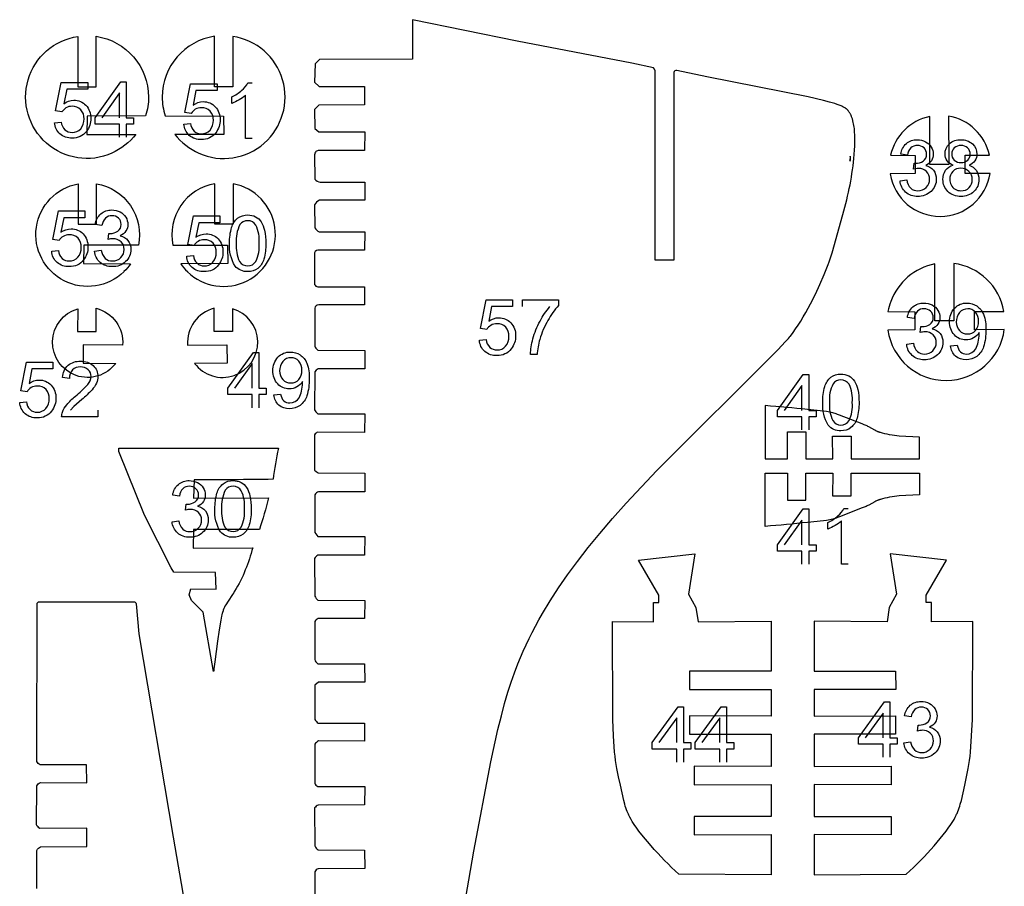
# Model space of a CAD drawing. Extents: x -306 to 77, y -230 to 818.
# Tile 2 of 15: x -306 to -129, y -56 to 99. Entities that reach past the tile are written whole.
import ezdxf

# ---------------------------------------------------------------- set-up
doc = ezdxf.new("R2010")
doc.units = 0
doc.layers.add('LAYER_1', color=18, linetype='CONTINUOUS')
doc.layers.add('LETTERS', color=1, linetype='CONTINUOUS')

msp = doc.modelspace()

# ---------------------------------------------------------------- linework, layer by layer
at = {"layer": 'LAYER_1'}
for points in [[(-228.4, -73.68), (-224.35, -50.07), (-221.3, -34.06), (-220.01, -28.25), (-219.4, -25.78), (-218.81, -23.56), (-218.22, -21.54), (-217.64, -19.71), (-217.05, -18.02), (-216.44, -16.44), (-215.98, -15.3), (-215.49, -14.16), (-214.97, -13.03), (-214.44, -11.9), (-213.88, -10.78), (-213.29, -9.65), (-212.68, -8.52), (-212.04, -7.39), (-210.66, -5.11), (-209.17, -2.8), (-207.53, -0.44), (-205.75, 1.97), (-203.82, 4.45), (-201.72, 7.01), (-199.44, 9.66), (-196.99, 12.42), (-191.48, 18.29), (-169.76, 40), (-168.36, 41.47), (-167.86, 42.03), (-167.67, 42.26), (-167.58, 42.36), (-167.51, 42.45), (-167.03, 43.09), (-166.57, 43.74), (-166.11, 44.44), (-165.66, 45.14), (-165.2, 45.91), (-164.75, 46.68), (-164.32, 47.46), (-163.9, 48.25), (-163.03, 49.99), (-162.22, 51.75), (-161.46, 53.53), (-160.74, 55.34), (-160.57, 55.82), (-160.39, 56.33), (-160.03, 57.42), (-158.1, 64.29, 0.048757), (-156.03, 75.07), (-155.97, 75.9), (-155.93, 76.58), (-155.91, 77.25), (-155.91, 77.91), (-155.93, 78.56), (-155.97, 79.14), (-155.99, 79.43), (-156.02, 79.72), (-156.06, 80), (-156.1, 80.29), (-156.15, 80.57), (-156.21, 80.85), (-156.27, 81.11), (-156.31, 81.24), (-156.34, 81.36), (-156.38, 81.49), (-156.42, 81.62), (-156.47, 81.74), (-156.51, 81.86), (-156.55, 81.96), (-156.59, 82.06), (-156.64, 82.15), (-156.68, 82.25), (-156.73, 82.34), (-156.78, 82.43), (-156.83, 82.53), (-156.88, 82.61), (-156.94, 82.69), (-156.99, 82.77), (-157.05, 82.85), (-157.1, 82.92), (-157.13, 82.95), (-157.15, 82.98), (-157.2, 83.03), (-157.3, 83.14), (-157.33, 83.17), (-157.37, 83.21), (-157.41, 83.24), (-157.45, 83.27), (-157.49, 83.31), (-157.53, 83.34), (-157.58, 83.37), (-157.63, 83.4), (-157.68, 83.44), (-157.74, 83.47), (-157.85, 83.54), (-157.98, 83.6), (-158.11, 83.67), (-158.26, 83.74), (-158.41, 83.8), (-158.57, 83.87), (-158.74, 83.94), (-159.12, 84.08), (-159.53, 84.22), (-159.98, 84.36), (-160.47, 84.5), (-161.58, 84.8), (-164.29, 85.45), (-182.49, 89.01), (-187.92, 90.19, 0.469464), (-188.41, 89.83), (-188.43, 56.09), (-191.81, 56.09), (-191.78, 90.11), (-191.88, 90.42), (-192.06, 90.67), (-195.96, 91.48), (-216.58, 95.45), (-235.36, 99.3), (-235.33, 94.86), (-235.35, 92.18), (-252.05, 92.15), (-252.86, 91.39), (-252.96, 88.07), (-252.1, 87.31), (-243.98, 87.28), (-243.98, 84.02), (-252.2, 83.94), (-252.96, 83.17), (-252.91, 79.75), (-252.2, 79.14), (-243.93, 79.16), (-244, 75.8), (-252.13, 75.82, 0.416214), (-252.93, 75.03), (-252.91, 70.64, 0.131587), (-251.92, 70.08), (-243.94, 70.13), (-243.94, 66.89), (-252.07, 66.87, 0.138218), (-252.94, 66.02), (-252.89, 61.88, 0.128149), (-252.12, 61.19), (-243.94, 61.16), (-243.95, 57.89), (-252.1, 57.87, 0.414011), (-252.94, 57.39), (-252.93, 51.75, 0.304278), (-252.33, 51.3), (-243.96, 51.32), (-243.95, 48.06), (-252.2, 48.08, 0.323484), (-252.92, 47.45), (-252.9, 40.67, 0.170153), (-252.37, 39.94), (-243.93, 39.86), (-243.94, 36.58), (-252.27, 36.58), (-252.66, 36.35), (-252.91, 36.02), (-252.94, 29.23, 0.15558), (-252.38, 28.49), (-243.94, 28.49), (-243.95, 25.13), (-252.33, 25.2, 0.142456), (-252.96, 24.72), (-252.94, 18.36), (-252.66, 18.11), (-252.28, 17.9), (-243.91, 17.85), (-243.93, 14.5), (-252.24, 14.5, 0.154243), (-252.9, 13.95), (-252.91, 7.17), (-252.37, 6.42), (-243.94, 6.42), (-243.95, 3.12), (-252.33, 3.12, 0.122192), (-252.94, 2.49), (-252.91, -4.27, 0.08215), (-252.33, -5.01), (-243.94, -5.03), (-243.95, -8.28), (-252.31, -8.31, 0.164054), (-252.91, -8.84), (-252.91, -15.66, 0.186836), (-252.35, -16.42), (-243.96, -16.43), (-243.94, -19.72), (-252.26, -19.73), (-252.9, -20.26), (-252.88, -26.43, 0.109959), (-252.29, -27.08), (-243.95, -27.08), (-243.97, -30.32), (-252.21, -30.29, 0.142173), (-252.89, -30.88), (-252.91, -37.89, 0.176715), (-252.37, -38.48), (-243.92, -38.49), (-243.95, -41.74), (-252.28, -41.81, 0.154498), (-252.93, -42.33), (-252.89, -49.14, 0.130891), (-252.32, -49.87), (-243.96, -49.9), (-243.92, -53.2), (-252.32, -53.23, 0.154339), (-252.88, -53.78), (-252.89, -60.1, 0.362503)], [(-282.75, 85.39, -0.077996), (-283.28, 82.01), (-293.75, 81.95), (-293.81, 78.68), (-285.02, 78.7, -0.117795), (-289.34, 75.29, -1.140759), (-295.44, 96.3), (-295.46, 87.25), (-292.15, 87.26), (-292.17, 96.31, -0.37221), (-282.75, 85.39)], [(-280.3, 85.39, 0.077996), (-279.77, 82.01), (-269.3, 81.95), (-269.24, 78.68), (-278.03, 78.7, 0.117767), (-273.71, 75.29, 1.140765), (-267.61, 96.3), (-267.59, 87.25), (-270.9, 87.26), (-270.88, 96.31, 0.372226), (-280.3, 85.39)], [(-139.13, 81.98), (-139.09, 73.26), (-142.5, 73.26), (-142.5, 81.91, 0.295853), (-149.51, 74.94), (-145.13, 74.91), (-145.13, 71.64), (-149.6, 71.61, 0.857434), (-131.67, 71.68), (-136.15, 71.67), (-136.15, 74.96), (-131.78, 74.96, 0.305859), (-139.13, 81.98)], [(-156.82, 73.87, 0.21136), (-156.75, 74.77), (-156.82, 73.87)], [(-295.39, 69.81), (-295.41, 62.55), (-292.1, 62.56), (-292.12, 69.83, -0.425334), (-284.58, 58.76), (-294.39, 58.78), (-294.44, 55.51), (-285.98, 55.45), (-285.98, 55.45, -0.04992), (-287.16, 54.04), (-287.2, 54, -1.345568), (-295.39, 69.81)], [(-267.55, 69.81), (-267.54, 62.55), (-270.85, 62.56), (-270.83, 69.83, 0.425325), (-278.37, 58.76), (-268.56, 58.78), (-268.5, 55.51), (-276.97, 55.45), (-276.97, 55.45, 0.04989), (-275.78, 54.04), (-275.75, 54, 1.345545), (-267.55, 69.81)], [(-145.18, 43.57), (-150.01, 43.53, 0.869917), (-129.1, 43.62), (-134.44, 43.6), (-134.44, 46.89), (-129.17, 46.9, 0.326624), (-138.19, 55.51), (-138.14, 45.19), (-141.56, 45.19), (-141.56, 55.41, 0.263853), (-149.49, 48.64, 0.047058), (-149.99, 46.88), (-145.18, 46.84), (-145.18, 43.57)], [(-295.47, 47.37), (-295.48, 43.25), (-292.16, 43.26), (-292.17, 47.44, -0.36691), (-287.4, 40.84), (-294.46, 40.86), (-294.51, 37.59), (-288.64, 37.55, -1.386067), (-295.47, 47.37)], [(-267.67, 47.37), (-267.66, 43.25), (-270.97, 43.26), (-270.96, 47.44, 0.366938), (-275.73, 40.84), (-268.67, 40.86), (-268.62, 37.59), (-274.49, 37.55, 1.386036), (-267.67, 47.37)], [(-172.05, 29.97), (-172.05, 20.38), (-168.02, 20.38), (-168, 25.23), (-164.75, 25.28), (-164.75, 20.38), (-159.91, 20.38), (-159.93, 24.46), (-156.61, 24.46), (-156.59, 20.38), (-144.34, 20.38), (-144.34, 24.31), (-147.99, 24.46), (-148.41, 24.51), (-148.84, 24.57), (-149.26, 24.64), (-149.69, 24.72), (-150.11, 24.81), (-150.53, 24.9), (-150.95, 25.01), (-151.36, 25.12), (-151.44, 25.15), (-151.53, 25.18), (-151.61, 25.21), (-151.69, 25.24), (-151.78, 25.27), (-151.86, 25.3), (-152.02, 25.38), (-152.18, 25.45), (-152.34, 25.53), (-153.43, 26.14), (-153.59, 26.22), (-153.75, 26.3), (-153.91, 26.37), (-154.26, 26.52), (-154.61, 26.66), (-158.68, 28.25), (-159.08, 28.39), (-159.28, 28.46), (-159.48, 28.53), (-159.68, 28.59), (-159.88, 28.64), (-160.16, 28.71), (-160.43, 28.77), (-160.71, 28.83), (-161, 28.88), (-161.56, 28.96), (-164.42, 29.26, 0.004206), (-172.05, 29.97)], [(-288.1, 22.31), (-259.42, 22.31, 0.020387), (-260.4, 16.73, -0.003379), (-274.57, 16.61), (-274.66, 13.34), (-261.2, 13.37, -0.018277), (-262.85, 7.68, -0.000457), (-274.69, 7.7), (-274.71, 4.38), (-264.05, 4.41, -0.034316), (-265.38, 0.45, -0.060367), (-267.34, -3.37), (-267.34, -3.38), (-267.34, -3.38), (-267.33, -3.38), (-267.33, -3.38), (-267.33, -3.39), (-267.33, -3.39), (-267.33, -3.39), (-267.33, -3.4), (-267.33, -3.4), (-267.34, -3.4), (-267.34, -3.41), (-267.34, -3.41), (-267.34, -3.42), (-267.34, -3.42), (-267.34, -3.43), (-267.34, -3.43), (-267.35, -3.45), (-267.35, -3.46), (-267.36, -3.47), (-267.37, -3.49), (-267.39, -3.52), (-267.41, -3.56), (-267.45, -3.65), (-267.51, -3.74), (-267.66, -3.97), (-268.45, -5.17), (-268.86, -5.8), (-269.03, -6.09), (-269.11, -6.22), (-269.18, -6.35), (-269.24, -6.46), (-269.26, -6.52), (-269.29, -6.57), (-269.3, -6.62), (-269.31, -6.64), (-269.32, -6.66), (-269.33, -6.68), (-269.34, -6.7), (-269.34, -6.72), (-269.35, -6.74), (-269.35, -6.75), (-269.35, -6.75), (-269.35, -6.76), (-269.35, -6.77), (-269.35, -6.78), (-269.36, -6.79), (-269.36, -6.79), (-269.36, -6.8), (-269.36, -6.81), (-269.36, -6.81), (-269.36, -6.82), (-269.36, -6.83), (-269.36, -6.83), (-269.35, -6.84), (-269.35, -6.84), (-269.35, -6.85), (-269.35, -6.85), (-269.35, -6.86), (-269.35, -6.86), (-269.34, -6.86), (-269.34, -6.87), (-269.34, -6.87), (-269.34, -6.87), (-269.33, -6.88), (-269.33, -6.88), (-269.32, -6.88), (-269.32, -6.88), (-269.32, -6.88), (-269.31, -6.89), (-269.31, -6.89), (-269.3, -6.89), (-269.3, -6.89), (-269.3, -6.89), (-269.31, -6.89), (-269.31, -6.89), (-269.32, -6.9), (-269.32, -6.9), (-269.33, -6.9), (-269.34, -6.91), (-269.34, -6.92), (-269.35, -6.93), (-269.36, -6.93), (-269.36, -6.94), (-269.37, -6.96), (-269.38, -6.97), (-269.38, -6.98), (-269.39, -6.99), (-269.4, -7.01), (-269.41, -7.04), (-269.42, -7.07), (-269.44, -7.11), (-269.45, -7.15), (-269.48, -7.25), (-269.51, -7.35), (-269.57, -7.6), (-269.64, -7.89), (-269.78, -8.58), (-270.07, -10.33), (-270.36, -12.33), (-270.85, -16.09), (-271, -17.32), (-271.04, -17.67), (-271.06, -17.76), (-271.06, -17.78), (-271.06, -17.79), (-271.06, -17.79), (-271.06, -17.79), (-272.95, -7.13), (-275.04, -5.03), (-275.45, -4.01), (-275.14, -2.97), (-270.63, -2.99), (-270.7, 0), (-278.2, 0.06), (-278.71, 0.84), (-283.46, 10.28), (-288.1, 21.69), (-288.1, 22.31)], [(-172.05, 8.26), (-172.05, 17.85), (-168.02, 17.85), (-168, 13), (-164.75, 12.95), (-164.75, 17.85), (-159.91, 17.85), (-159.93, 13.77), (-156.61, 13.77), (-156.59, 17.85), (-144.34, 17.85), (-144.34, 13.92), (-147.99, 13.77), (-148.41, 13.72), (-148.84, 13.66), (-149.26, 13.59), (-149.69, 13.51), (-150.11, 13.42), (-150.53, 13.32), (-150.95, 13.22), (-151.36, 13.11), (-151.44, 13.08), (-151.53, 13.05), (-151.61, 13.02), (-151.69, 12.99), (-151.78, 12.96), (-151.86, 12.92), (-152.02, 12.85), (-152.18, 12.78), (-152.34, 12.69), (-153.43, 12.09), (-153.59, 12.01), (-153.75, 11.93), (-153.91, 11.85), (-154.26, 11.71), (-154.61, 11.57), (-158.68, 9.98), (-159.08, 9.84), (-159.28, 9.77), (-159.48, 9.7), (-159.68, 9.64), (-159.88, 9.58), (-160.16, 9.52), (-160.43, 9.45), (-160.71, 9.4), (-161, 9.35), (-161.56, 9.27), (-164.42, 8.97, -0.004196), (-172.05, 8.26)], [(-170.97, -8.76), (-170.97, -17.74), (-185.63, -17.74), (-185.64, -21.06), (-170.97, -21.04), (-170.97, -25.81), (-185.62, -25.8), (-185.62, -29.08), (-170.97, -29.09), (-170.97, -34.85), (-184.8, -34.82), (-184.8, -38.14), (-170.97, -38.11), (-170.97, -43.86), (-184.8, -43.86), (-184.8, -47.13), (-170.97, -47.09), (-170.97, -54.31), (-187.51, -54.21, -0.032882), (-192.53, -49.13), (-194.17, -47.16), (-194.7, -46.49), (-194.96, -46.15), (-195.21, -45.8), (-195.45, -45.45), (-195.68, -45.1), (-195.9, -44.73), (-196.12, -44.37), (-196.32, -44), (-196.51, -43.62), (-196.59, -43.46), (-196.66, -43.3), (-196.8, -42.98), (-196.92, -42.65), (-197.04, -42.32), (-197.15, -41.98), (-197.25, -41.65), (-197.43, -40.97), (-198.04, -38.21), (-198.37, -36.74), (-198.66, -35.26), (-198.78, -34.52), (-198.89, -33.78), (-198.99, -33.03), (-199.07, -32.29), (-199.28, -29.37), (-199.41, -26.45), (-199.47, -8.84), (-192.07, -8.91), (-192.07, -5.44), (-191.1, -5.44), (-191.1, -4.12), (-194.78, 2.21), (-184.67, 3.33), (-185.8, -3.91), (-184.47, -6.31), (-184.09, -8.91), (-170.97, -8.76)], [(-163.27, -8.76), (-163.27, -17.74), (-148.61, -17.74), (-148.6, -21.06), (-163.27, -21.04), (-163.27, -25.81), (-148.63, -25.8), (-148.63, -29.08), (-163.27, -29.09), (-163.27, -34.85), (-149.44, -34.82), (-149.44, -38.14), (-163.27, -38.11), (-163.27, -43.86), (-149.44, -43.86), (-149.44, -47.13), (-163.27, -47.09), (-163.27, -54.31), (-146.74, -54.21, 0.032882), (-141.71, -49.13), (-140.07, -47.16), (-139.54, -46.49), (-139.29, -46.15), (-139.04, -45.8), (-138.8, -45.45), (-138.56, -45.1), (-138.34, -44.73), (-138.12, -44.37), (-137.92, -44), (-137.73, -43.62), (-137.66, -43.46), (-137.58, -43.3), (-137.45, -42.98), (-137.32, -42.65), (-137.2, -42.32), (-137.1, -41.98), (-137, -41.65), (-136.81, -40.97), (-136.2, -38.21), (-135.88, -36.74), (-135.59, -35.26), (-135.46, -34.52), (-135.35, -33.78), (-135.25, -33.03), (-135.18, -32.29), (-134.97, -29.37), (-134.83, -26.45), (-134.77, -8.84), (-142.17, -8.91), (-142.17, -5.44), (-143.14, -5.44), (-143.14, -4.12), (-139.47, 2.21), (-149.57, 3.33), (-148.45, -3.91), (-149.77, -6.31), (-150.16, -8.91), (-163.27, -8.76)], [(-302.82, -33.98), (-302.76, -5.68, -0.414297), (-302.35, -5.27), (-285.41, -5.27, -0.397751), (-285, -5.65), (-284.47, -11.04), (-278.31, -47.55), (-274.26, -71.16)], [(-302.82, -56.8), (-302.8, -49.94, -0.126319), (-302.16, -49.28), (-293.84, -49.27), (-293.84, -45.94), (-302.26, -46.02, -0.142564), (-302.84, -45.38), (-302.83, -38.35, -0.150822), (-302.16, -37.74), (-293.85, -37.78), (-293.86, -34.56), (-302.2, -34.56, -0.13675), (-302.82, -33.98)]]:
    msp.add_lwpolyline(points, format="xyb", dxfattribs=at)
at = {"layer": 'LETTERS'}
for points in [[(-299.63, 80.79), (-298.43, 80.91, 0.172827), (-297.77, 79.51, 0.19315), (-296.48, 79.04, 0.222694), (-294.93, 79.71, 0.190048), (-294.33, 81.48, 0.196067), (-294.9, 83.13, 0.214435), (-296.48, 83.74, 0.140394), (-297.57, 83.45, 0.122103), (-298.31, 82.72), (-299.45, 82.9), (-298.43, 88.02), (-293.67, 88.02), (-293.67, 86.81), (-297.44, 86.81), (-297.96, 84.2, -0.161043), (-296.14, 84.82, -0.21325), (-294, 83.92, -0.200352), (-293.13, 81.58, -0.172468), (-293.9, 79.23, -0.244519), (-296.48, 78.02, -0.190188), (-298.67, 78.78, -0.194762), (-299.63, 80.79)], [(-276.41, 80.53), (-275.21, 80.65, 0.172827), (-274.55, 79.25, 0.19315), (-273.26, 78.79, 0.222694), (-271.71, 79.45, 0.190048), (-271.11, 81.22, 0.196067), (-271.68, 82.88, 0.214435), (-273.26, 83.48, 0.140394), (-274.35, 83.2, 0.122103), (-275.09, 82.46), (-276.23, 82.64), (-275.21, 87.76), (-270.45, 87.76), (-270.45, 86.56), (-274.23, 86.56), (-274.75, 83.94, -0.161043), (-272.92, 84.57, -0.21325), (-270.78, 83.66, -0.200352), (-269.91, 81.33, -0.172468), (-270.69, 78.98, -0.244519), (-273.26, 77.76, -0.190188), (-275.45, 78.52, -0.194762), (-276.41, 80.53)], [(-264.13, 77.94), (-265.33, 77.94), (-265.33, 85.73, -0.056472), (-266.5, 84.89, -0.043354), (-267.8, 84.26), (-267.8, 85.44, 0.072812), (-266, 86.61, 0.094573), (-264.9, 87.94), (-264.13, 87.94)], [(-147.82, 70.32), (-146.62, 70.5, 0.157208), (-145.9, 69.02, 0.190824), (-144.62, 68.57, 0.207035), (-143.11, 69.16, 0.206792), (-142.52, 70.64, 0.21215), (-143.08, 72.02, 0.201438), (-144.51, 72.56, 0.06086), (-145.4, 72.43), (-145.26, 73.51), (-145.06, 73.5, 0.150126), (-143.68, 73.9, 0.267883), (-143.06, 75.15, 0.212216), (-143.52, 76.26, 0.201176), (-144.69, 76.7, 0.194147), (-145.88, 76.27, 0.171909), (-146.49, 74.96), (-147.7, 75.14, -0.176006), (-146.69, 77.05, -0.185359), (-144.74, 77.73, -0.121536), (-143.25, 77.38, -0.143029), (-142.22, 76.42, -0.137196), (-141.86, 75.13, -0.148173), (-142.2, 73.96, -0.143231), (-143.22, 73.11, -0.172968), (-141.83, 72.27, -0.174942), (-141.31, 70.66, -0.2139), (-142.26, 68.45, -0.199954), (-144.66, 67.55, -0.190219), (-146.83, 68.32, -0.194452), (-147.82, 70.32)], [(-138.29, 73.15, -0.154301), (-139.39, 73.94, -0.156053), (-139.75, 75.17, -0.214883), (-138.97, 76.99, -0.197968), (-136.9, 77.73, -0.198952), (-134.82, 76.97, -0.214096), (-134.02, 75.14, -0.155234), (-134.38, 73.94, -0.15259), (-135.44, 73.15, -0.165647), (-134.12, 72.18, -0.153221), (-133.66, 70.58, -0.209259), (-134.55, 68.42, -0.203953), (-136.89, 67.55, -0.204604), (-139.22, 68.42, -0.208562), (-140.11, 70.61, -0.159411), (-139.64, 72.25, -0.176935), (-138.29, 73.15)], [(-138.54, 75.21, 0.209471), (-138.09, 74.07, 0.202556), (-136.87, 73.63, 0.203005), (-135.68, 74.07, 0.209754), (-135.23, 75.14, 0.209959), (-135.69, 76.25, 0.203457), (-136.89, 76.7, 0.200999), (-138.09, 76.26, 0.212142), (-138.54, 75.21)], [(-138.9, 70.61, 0.112278), (-138.67, 69.6, 0.165133), (-137.94, 68.84, 0.125176), (-136.88, 68.57, 0.209173), (-135.42, 69.13, 0.203875), (-134.87, 70.57, 0.434621), (-136.92, 72.61, 0.212186), (-138.36, 72.04, 0.201219), (-138.9, 70.61)], [(-300.14, 57.7), (-298.94, 57.82, 0.172827), (-298.28, 56.42, 0.19315), (-296.99, 55.95, 0.222694), (-295.44, 56.62, 0.190048), (-294.84, 58.39, 0.196067), (-295.41, 60.04, 0.214435), (-296.99, 60.65, 0.140394), (-298.08, 60.36, 0.122103), (-298.82, 59.63), (-299.96, 59.81), (-298.94, 64.93), (-294.18, 64.93), (-294.18, 63.72), (-297.95, 63.72), (-298.47, 61.11, -0.161043), (-296.65, 61.73, -0.21325), (-294.51, 60.83, -0.200352), (-293.64, 58.49, -0.172468), (-294.41, 56.14, -0.244519), (-296.99, 54.93, -0.190188), (-299.18, 55.69, -0.194762), (-300.14, 57.7)], [(-292.43, 57.7), (-291.23, 57.88, 0.157208), (-290.51, 56.4, 0.190824), (-289.23, 55.95, 0.207035), (-287.72, 56.55, 0.206792), (-287.13, 58.02, 0.21215), (-287.69, 59.4, 0.201438), (-289.13, 59.94, 0.06086), (-290.01, 59.81), (-289.87, 60.89), (-289.67, 60.88, 0.150126), (-288.29, 61.28, 0.267883), (-287.67, 62.53, 0.212216), (-288.13, 63.64, 0.201176), (-289.3, 64.08, 0.194147), (-290.49, 63.65, 0.171909), (-291.11, 62.34), (-292.31, 62.52, -0.176006), (-291.3, 64.43, -0.185359), (-289.35, 65.11, -0.121536), (-287.87, 64.76, -0.143029), (-286.83, 63.8, -0.137196), (-286.47, 62.51, -0.148173), (-286.81, 61.34, -0.143231), (-287.83, 60.49, -0.172968), (-286.44, 59.65, -0.174942), (-285.93, 58.04, -0.2139), (-286.87, 55.83, -0.199954), (-289.27, 54.93, -0.190219), (-291.45, 55.7, -0.194452), (-292.43, 57.7)], [(-275.9, 56.8), (-274.7, 56.93, 0.172827), (-274.04, 55.53, 0.19315), (-272.75, 55.06, 0.222694), (-271.2, 55.73, 0.190048), (-270.6, 57.5, 0.196067), (-271.17, 59.15, 0.214435), (-272.75, 59.76, 0.140394), (-273.84, 59.47, 0.122103), (-274.58, 58.73), (-275.72, 58.91), (-274.7, 64.03), (-269.94, 64.03), (-269.94, 62.83), (-273.71, 62.83), (-274.24, 60.21, -0.161043), (-272.41, 60.84, -0.21325), (-270.27, 59.93, -0.200352), (-269.4, 57.6, -0.172468), (-270.17, 55.25, -0.244519), (-272.75, 54.03, -0.190188), (-274.94, 54.79, -0.194762), (-275.9, 56.8)], [(-268.19, 59.12, -0.078342), (-267.83, 61.98, -0.147096), (-266.75, 63.64, -0.173322), (-264.94, 64.21, -0.121798), (-263.52, 63.89, -0.136635), (-262.52, 62.96, -0.076386), (-261.91, 61.48, -0.060311), (-261.69, 59.12, -0.077662), (-262.05, 56.27, -0.14731), (-263.13, 54.61, -0.173974), (-264.94, 54.03, -0.235882), (-267.21, 55.04, -0.160537), (-268.19, 59.12)], [(-266.99, 59.12, 0.139824), (-266.4, 55.85, 0.54057), (-263.48, 55.86, 0.13964), (-262.89, 59.12, 0.137543), (-263.48, 62.38, 0.254896), (-264.95, 63.19, 0.250497), (-266.35, 62.48, 0.139009), (-266.99, 59.12)], [(-223.35, 41.71), (-222.14, 41.83, 0.172827), (-221.48, 40.43, 0.19315), (-220.19, 39.97, 0.222694), (-218.65, 40.63, 0.190048), (-218.04, 42.4, 0.196067), (-218.62, 44.06, 0.214435), (-220.19, 44.66, 0.140394), (-221.28, 44.38, 0.122103), (-222.02, 43.64), (-223.17, 43.82), (-222.14, 48.94), (-217.38, 48.94), (-217.38, 47.74), (-221.16, 47.74), (-221.68, 45.12, -0.161043), (-219.85, 45.75, -0.21325), (-217.71, 44.84, -0.200352), (-216.84, 42.51, -0.172468), (-217.62, 40.16, -0.244519), (-220.19, 38.94, -0.190188), (-222.38, 39.7, -0.194762), (-223.35, 41.71)], [(-215.58, 47.74), (-215.58, 48.94), (-209.13, 48.94), (-209.13, 47.97, 0.060347), (-211.04, 45.28, 0.058125), (-212.51, 41.85, 0.055346), (-212.98, 39.12), (-214.19, 39.12, -0.059451), (-213.73, 41.95, -0.058466), (-212.46, 45.14, -0.057287), (-210.7, 47.74)], [(-146.63, 40.98), (-145.43, 41.16, 0.157208), (-144.71, 39.68, 0.190824), (-143.43, 39.23, 0.207035), (-141.93, 39.83, 0.206792), (-141.33, 41.3, 0.21215), (-141.9, 42.68, 0.201438), (-143.33, 43.22, 0.06086), (-144.21, 43.09), (-144.07, 44.17), (-143.87, 44.16, 0.150126), (-142.49, 44.56, 0.267883), (-141.88, 45.81, 0.212216), (-142.33, 46.92, 0.201176), (-143.51, 47.36, 0.194147), (-144.7, 46.93, 0.171909), (-145.31, 45.62), (-146.51, 45.8, -0.176006), (-145.51, 47.71, -0.185359), (-143.55, 48.39, -0.121536), (-142.07, 48.04, -0.143029), (-141.03, 47.08, -0.137196), (-140.67, 45.8, -0.148173), (-141.02, 44.62, -0.143231), (-142.04, 43.77, -0.172968), (-140.64, 42.93, -0.174942), (-140.13, 41.32, -0.2139), (-141.08, 39.11, -0.199954), (-143.48, 38.21, -0.190219), (-145.65, 38.98, -0.194452), (-146.63, 40.98)], [(-138.74, 40.68), (-137.54, 40.8, 0.166693), (-136.97, 39.6, 0.189901), (-135.91, 39.23, 0.271367), (-134.23, 40.18, 0.070359), (-133.8, 41.34, 0.061052), (-133.62, 42.82), (-133.62, 43.07, -0.124963), (-134.62, 42.12, -0.133015), (-135.99, 41.76, -0.214712), (-138.07, 42.66, -0.19836), (-138.92, 45.02, -0.200018), (-138.04, 47.46, -0.212988), (-135.81, 48.39, -0.149189), (-134.05, 47.86, -0.150589), (-132.83, 46.37, -0.096672), (-132.42, 43.57, -0.084583), (-132.83, 40.52, -0.151782), (-134.05, 38.8, -0.162389), (-135.96, 38.21, -0.187715), (-137.86, 38.86, -0.187552), (-138.74, 40.68)], [(-133.74, 45.08, 0.188792), (-134.29, 46.75, 0.223569), (-135.67, 47.36, 0.222824), (-137.12, 46.7, 0.190504), (-137.72, 44.98, 0.19933), (-137.15, 43.44, 0.213795), (-135.71, 42.85, 0.217138), (-134.3, 43.44, 0.194331), (-133.74, 45.08)], [(-260.23, 31.88), (-259.03, 32, 0.166693), (-258.46, 30.81, 0.189901), (-257.4, 30.44, 0.271367), (-255.72, 31.38, 0.070359), (-255.29, 32.54, 0.061052), (-255.1, 34.03), (-255.11, 34.27, -0.124963), (-256.11, 33.33, -0.133015), (-257.48, 32.97, -0.214712), (-259.56, 33.86, -0.19836), (-260.41, 36.23, -0.200018), (-259.52, 38.67, -0.212988), (-257.3, 39.59, -0.149189), (-255.54, 39.07, -0.150589), (-254.32, 37.58, -0.096672), (-253.91, 34.77, -0.084583), (-254.32, 31.73, -0.151782), (-255.54, 30, -0.162389), (-257.45, 29.41, -0.187715), (-259.35, 30.06, -0.187552), (-260.23, 31.88)], [(-305.88, 30.53), (-304.68, 30.65, 0.172827), (-304.02, 29.25, 0.19315), (-302.73, 28.78, 0.222694), (-301.18, 29.45, 0.190048), (-300.58, 31.22, 0.196067), (-301.15, 32.87, 0.214435), (-302.73, 33.48, 0.140394), (-303.82, 33.19, 0.122103), (-304.56, 32.45), (-305.7, 32.63), (-304.68, 37.75), (-299.92, 37.75), (-299.92, 36.55), (-303.69, 36.55), (-304.21, 33.93, -0.161043), (-302.39, 34.56, -0.21325), (-300.25, 33.65, -0.200352), (-299.38, 31.32, -0.172468), (-300.15, 28.97, -0.244519), (-302.73, 27.75, -0.190188), (-304.92, 28.51, -0.194762), (-305.88, 30.53)], [(-291.85, 29.14), (-291.85, 27.94), (-298.35, 27.94, -0.097474), (-298.21, 28.8, -0.08646), (-297.44, 30.13, -0.045911), (-295.88, 31.64, 0.040779), (-293.67, 33.77, 0.172586), (-293.05, 35.22, 0.219617), (-293.58, 36.42, 0.193668), (-294.97, 36.91, 0.206195), (-296.42, 36.37, 0.202699), (-296.97, 34.86), (-298.17, 35.04, -0.196814), (-297.2, 37.2, -0.186558), (-294.95, 37.94, -0.197806), (-292.68, 37.14, -0.214499), (-291.85, 35.18, -0.101399), (-292.09, 34, -0.080554), (-292.9, 32.79, -0.030754), (-294.75, 31.05), (-296.18, 29.8), (-296.74, 29.14)], [(-255.23, 36.29, 0.188792), (-255.78, 37.95, 0.223569), (-257.16, 38.57, 0.222824), (-258.61, 37.91, 0.190504), (-259.21, 36.19, 0.19933), (-258.64, 34.64, 0.213795), (-257.19, 34.05, 0.217138), (-255.78, 34.64, 0.194331), (-255.23, 36.29)], [(-161.69, 30.52, -0.078342), (-161.33, 33.38, -0.147096), (-160.25, 35.05, -0.173322), (-158.44, 35.62, -0.121798), (-157.02, 35.29, -0.136635), (-156.01, 34.36, -0.076386), (-155.41, 32.88, -0.060311), (-155.19, 30.52, -0.077662), (-155.55, 27.68, -0.14731), (-156.63, 26.01, -0.173974), (-158.44, 25.44, -0.235882), (-160.71, 26.44, -0.160537), (-161.69, 30.52)], [(-160.49, 30.53, 0.139824), (-159.9, 27.26, 0.54057), (-156.98, 27.26, 0.13964), (-156.39, 30.53, 0.137543), (-156.97, 33.79, 0.254896), (-158.45, 34.59, 0.250497), (-159.85, 33.88, 0.139009), (-160.49, 30.53)], [(-278.53, 9.08), (-277.33, 9.26, 0.157208), (-276.61, 7.78, 0.190824), (-275.33, 7.33, 0.207035), (-273.82, 7.93, 0.206792), (-273.23, 9.4, 0.21215), (-273.79, 10.78, 0.201438), (-275.23, 11.32, 0.06086), (-276.11, 11.19), (-275.97, 12.27), (-275.77, 12.26, 0.150126), (-274.39, 12.66, 0.267883), (-273.77, 13.92, 0.212216), (-274.23, 15.03, 0.201176), (-275.41, 15.47, 0.194147), (-276.6, 15.03, 0.171909), (-277.21, 13.72), (-278.41, 13.9, -0.176006), (-277.4, 15.81, -0.185359), (-275.45, 16.49, -0.121536), (-273.97, 16.14, -0.143029), (-272.93, 15.18, -0.137196), (-272.57, 13.9, -0.148173), (-272.91, 12.72, -0.143231), (-273.94, 11.87, -0.172968), (-272.54, 11.03, -0.174942), (-272.03, 9.42, -0.2139), (-272.98, 7.21, -0.199954), (-275.37, 6.31, -0.190219), (-277.55, 7.08, -0.194452), (-278.53, 9.08)], [(-270.82, 11.4, -0.078342), (-270.46, 14.26, -0.147096), (-269.38, 15.92, -0.173322), (-267.57, 16.49, -0.121798), (-266.14, 16.17, -0.136635), (-265.14, 15.23, -0.076386), (-264.54, 13.75, -0.060311), (-264.32, 11.4, -0.077662), (-264.68, 8.55, -0.14731), (-265.75, 6.88, -0.173974), (-267.57, 6.31, -0.235882), (-269.84, 7.31, -0.160537), (-270.82, 11.4)], [(-269.62, 11.4, 0.139824), (-269.03, 8.13, 0.54057), (-266.11, 8.13, 0.13964), (-265.52, 11.4, 0.137543), (-266.1, 14.66, 0.254896), (-267.58, 15.47, 0.250497), (-268.98, 14.75, 0.139009), (-269.62, 11.4)], [(-157.11, 1.47), (-158.32, 1.47), (-158.32, 9.26, -0.056472), (-159.49, 8.42, -0.043354), (-160.79, 7.79), (-160.79, 8.97, 0.072812), (-158.98, 10.14, 0.094573), (-157.89, 11.47), (-157.11, 11.47)], [(-147.13, -30.61), (-145.93, -30.43, 0.157208), (-145.21, -31.9, 0.190824), (-143.93, -32.36, 0.207035), (-142.42, -31.76, 0.206792), (-141.83, -30.29, 0.21215), (-142.39, -28.91, 0.201438), (-143.83, -28.37, 0.06086), (-144.71, -28.5), (-144.57, -27.42), (-144.37, -27.43, 0.150126), (-142.99, -27.02, 0.267883), (-142.37, -25.77, 0.212216), (-142.83, -24.66, 0.201176), (-144, -24.22, 0.194147), (-145.19, -24.66, 0.171909), (-145.81, -25.97), (-147.01, -25.79, -0.176006), (-146, -23.88, -0.185359), (-144.05, -23.2, -0.121536), (-142.56, -23.55, -0.143029), (-141.53, -24.51, -0.137196), (-141.17, -25.79, -0.148173), (-141.51, -26.97, -0.143231), (-142.53, -27.81, -0.172968), (-141.14, -28.66, -0.174942), (-140.62, -30.26, -0.2139), (-141.57, -32.47, -0.199954), (-143.97, -33.38, -0.190219), (-146.14, -32.61, -0.194452), (-147.13, -30.61)]]:
    msp.add_lwpolyline(points, format="xyb", dxfattribs=at)
for points in [[(-287.95, 78.2), (-287.95, 80.55), (-292.34, 80.55), (-292.34, 81.69), (-287.7, 88.14), (-286.74, 88.14), (-286.74, 81.69), (-285.42, 81.69), (-285.42, 80.55), (-286.74, 80.55), (-286.74, 78.2)], [(-287.95, 81.69), (-287.95, 86.13), (-291.14, 81.69)], [(-264.15, 29.59), (-264.15, 31.94), (-268.54, 31.94), (-268.54, 33.09), (-263.91, 39.53), (-262.94, 39.53), (-262.94, 33.09), (-261.62, 33.09), (-261.62, 31.94), (-262.94, 31.94), (-262.94, 29.59)], [(-264.15, 33.09), (-264.15, 37.52), (-267.34, 33.09)], [(-165.43, 25.62), (-165.43, 27.97), (-169.82, 27.97), (-169.82, 29.11), (-165.19, 35.56), (-164.22, 35.56), (-164.22, 29.11), (-162.9, 29.11), (-162.9, 27.97), (-164.22, 27.97), (-164.22, 25.62)], [(-165.43, 29.11), (-165.43, 33.55), (-168.62, 29.11)], [(-165.43, 1.47), (-165.43, 3.82), (-169.82, 3.82), (-169.82, 4.96), (-165.19, 11.41), (-164.22, 11.41), (-164.22, 4.96), (-162.9, 4.96), (-162.9, 3.82), (-164.22, 3.82), (-164.22, 1.47)], [(-165.43, 4.96), (-165.43, 9.4), (-168.62, 4.96)], [(-187.91, -34.09), (-187.91, -31.74), (-192.31, -31.74), (-192.31, -30.59), (-187.67, -24.15), (-186.7, -24.15), (-186.7, -30.59), (-185.38, -30.59), (-185.38, -31.74), (-186.7, -31.74), (-186.7, -34.09)], [(-180.2, -34.09), (-180.2, -31.74), (-184.6, -31.74), (-184.6, -30.59), (-179.96, -24.15), (-178.99, -24.15), (-178.99, -30.59), (-177.67, -30.59), (-177.67, -31.74), (-178.99, -31.74), (-178.99, -34.09)], [(-150.87, -33.2), (-150.87, -30.85), (-155.26, -30.85), (-155.26, -29.71), (-150.62, -23.26), (-149.66, -23.26), (-149.66, -29.71), (-148.34, -29.71), (-148.34, -30.85), (-149.66, -30.85), (-149.66, -33.2)], [(-187.91, -30.59), (-187.91, -26.16), (-191.1, -30.59)], [(-180.2, -30.59), (-180.2, -26.16), (-183.39, -30.59)], [(-150.87, -29.71), (-150.87, -25.27), (-154.06, -29.71)]]:
    msp.add_lwpolyline(points, dxfattribs=at)

doc.saveas('drawing.dxf')
